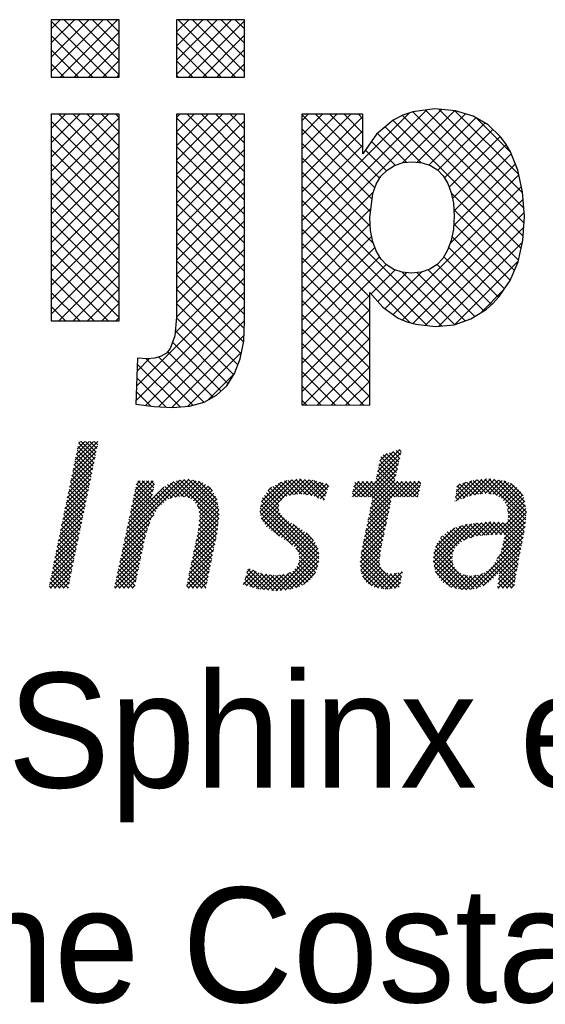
# Model space of a CAD drawing. Extents: x -33748 to 12452, y -14932 to 2888.
# Tile 76 of 194: x -32771 to -32473, y -4158 to -3600. Entities that reach past the tile are written whole.
import ezdxf

# ---------------------------------------------------------------- set-up
doc = ezdxf.new("R2010")
doc.units = 0
doc.header["$LTSCALE"] = 20
doc.layers.get('0').update_dxf_attribs({"color": 15, "linetype": 'CONTINUOUS'})
doc.layers.add('7', color=7, linetype='CONTINUOUS')
doc.layers.add('SANITAIR', color=7, linetype='CONTINUOUS')

# ---------------------------------------------------------------- blocks, each defined once
blk = doc.blocks.new('*X3')
at = {"color": 0}
for p, q in [((-16.45, -46.53), (-13.95, -44.03)), ((-16.33, -45.96), (-14.4, -44.03)), ((-16.21, -45.4), (-14.85, -44.03)), ((-16.1, -44.83), (-15.3, -44.03)), ((-15.98, -44.27), (-15.75, -44.03)), ((-14.2, -45.51), (-15.68, -44.03)), ((-14.13, -45.14), (-15.23, -44.03)), ((-14.05, -44.77), (-14.79, -44.03)), ((-13.97, -44.4), (-14.34, -44.03)), ((-16.68, -47.66), (-14.12, -45.1)), ((-16.56, -47.09), (-14, -44.53)), ((-14.43, -46.63), (-16.12, -44.95)), ((-14.36, -46.26), (-16.04, -44.57)), ((-14.28, -45.89), (-15.97, -44.2)), ((15.23, -47.18), (17.55, -44.87)), ((15.35, -46.62), (16.88, -45.08)), ((17.53, -45.82), (16.82, -45.1)), ((17.61, -45.45), (17.16, -44.99)), ((17.7, -45.09), (17.49, -44.88)), ((-16.8, -48.23), (-14.23, -45.67)), ((-14.66, -47.75), (-16.35, -46.06)), ((-14.59, -47.38), (-16.27, -45.69)), ((-14.51, -47), (-16.2, -45.32)), ((13.51, -49.8), (17.54, -45.77)), ((15.11, -47.75), (17.67, -45.19)), ((15.46, -46.05), (16.21, -45.3)), ((17.12, -47.65), (15.47, -46.01)), ((17.2, -47.29), (15.55, -45.63)), ((17.29, -46.92), (15.8, -45.44)), ((17.37, -46.55), (16.14, -45.33)), ((17.45, -46.19), (16.48, -45.22)), ((-17.03, -49.36), (-14.47, -46.8)), ((-16.91, -48.79), (-14.35, -46.23)), ((-14.89, -48.87), (-16.58, -47.18)), ((-14.82, -48.49), (-16.5, -46.81)), ((-14.74, -48.12), (-16.43, -46.44)), ((13.96, -49.8), (17.41, -46.35)), ((14.41, -49.8), (17.29, -46.92)), ((17.92, -49.8), (15.24, -47.12)), ((18.37, -49.8), (15.32, -46.75)), ((17.04, -48.02), (15.4, -46.38)), ((-17.26, -50.49), (-14.7, -47.93)), ((-17.14, -49.92), (-14.58, -47.36)), ((-15.05, -49.61), (-16.73, -47.92)), ((-14.97, -49.24), (-16.66, -47.55)), ((-11.17, -54.27), (-4.9, -48.01)), ((-11.04, -53.7), (-5.41, -48.07)), ((-10.31, -50.27), (-8.19, -48.15)), ((-10.19, -49.7), (-8.64, -48.15)), ((-10.07, -49.13), (-9.09, -48.15)), ((-9.95, -48.56), (-9.54, -48.15)), ((-8.28, -49.64), (-9.77, -48.15)), ((-8.21, -49.27), (-9.32, -48.15)), ((-8.13, -48.89), (-8.87, -48.15)), ((-8.05, -48.52), (-8.42, -48.15)), ((-6.43, -49.98), (-4.45, -48)), ((-5.86, -49.86), (-4.07, -48.07)), ((-1.4, -52.49), (-5.75, -48.13)), ((-1.35, -52.08), (-5.37, -48.06)), ((-5.3, -49.75), (-3.69, -48.14)), ((-1.31, -51.68), (-4.97, -48.02)), ((-4.91, -49.81), (-3.31, -48.21)), ((-1.35, -51.18), (-4.55, -47.99)), ((-1.43, -50.65), (-4, -48.09)), ((-1.51, -50.13), (-3.45, -48.18)), ((2.95, -51.38), (6.28, -48.05)), ((3, -50.89), (5.76, -48.12)), ((3.02, -51.75), (6.8, -47.98)), ((3.1, -52.13), (7.26, -47.97)), ((6.87, -49.53), (5.5, -48.16)), ((7.31, -49.52), (5.89, -48.1)), ((6.02, -49.66), (7.67, -48.01)), ((7.83, -49.59), (6.29, -48.05)), ((6.57, -49.56), (8.08, -48.05)), ((8.36, -49.67), (6.69, -48)), ((7.06, -49.51), (8.48, -48.09)), ((9.11, -49.97), (7.09, -47.95)), ((7.48, -49.54), (8.85, -48.17)), ((9.67, -50.08), (7.59, -48)), ((9.78, -49.74), (8.09, -48.05)), ((9.89, -49.41), (8.59, -48.1)), ((12.61, -49.8), (14.21, -48.2)), ((12.62, -49.34), (13.76, -48.2)), ((12.74, -48.78), (13.31, -48.2)), ((12.86, -48.21), (12.86, -48.2)), ((13.06, -49.8), (14.66, -48.2)), ((16.38, -51.41), (13.18, -48.2)), ((16.46, -51.03), (13.63, -48.2)), ((16.54, -50.66), (14.08, -48.2)), ((14.21, -52.25), (18.25, -48.2)), ((14.33, -51.68), (17.8, -48.2)), ((14.44, -51.11), (17.35, -48.2)), ((16.62, -50.29), (14.53, -48.2)), ((14.56, -50.55), (17.03, -48.08)), ((14.67, -49.98), (17.16, -47.5)), ((16.69, -49.92), (14.98, -48.2)), ((17.03, -49.8), (15.09, -47.86)), ((17.47, -49.8), (15.16, -47.49)), ((17.1, -49.8), (18.7, -48.2)), ((18.82, -49.8), (17.22, -48.2)), ((17.55, -49.8), (19.15, -48.2)), ((19.27, -49.8), (17.67, -48.2)), ((18, -49.8), (19.6, -48.2)), ((19.49, -49.57), (18.12, -48.2)), ((19.56, -49.2), (18.57, -48.2)), ((19.64, -48.83), (19.02, -48.2)), ((19.72, -48.45), (19.47, -48.2)), ((23.36, -49.83), (25.05, -48.14)), ((23.42, -50.22), (25.59, -48.05)), ((24.11, -49.98), (26.09, -48)), ((24.8, -49.74), (26.58, -47.95)), ((26.15, -49.5), (24.85, -48.19)), ((26.56, -49.45), (25.2, -48.1)), ((25.38, -49.61), (27.04, -47.95)), ((27.08, -49.53), (25.6, -48.05)), ((25.9, -49.53), (27.43, -48.01)), ((27.68, -49.68), (26.01, -48.01)), ((30.67, -52.22), (26.42, -47.97)), ((26.43, -49.46), (27.82, -48.06)), ((30.7, -51.81), (26.82, -47.93)), ((26.84, -49.5), (28.21, -48.12)), ((27.23, -49.55), (28.59, -48.19)), ((30.74, -51.4), (27.34, -47.99)), ((30.66, -50.87), (27.87, -48.07)), ((30.57, -50.33), (28.4, -48.15)), ((-17.49, -51.62), (-14.93, -49.06)), ((-17.38, -51.05), (-14.82, -48.49)), ((-15.28, -50.73), (-16.96, -49.04)), ((-15.2, -50.36), (-16.89, -48.67)), ((-15.12, -49.98), (-16.81, -48.3)), ((-10.92, -53.13), (-6.05, -48.26)), ((-10.8, -52.56), (-7.06, -48.82)), ((-10.56, -51.42), (-8.16, -49.02)), ((-10.43, -50.85), (-8.04, -48.45)), ((-7.92, -51.35), (-10.08, -49.19)), ((-7.75, -51.07), (-10, -48.82)), ((-8.36, -50.01), (-9.92, -48.45)), ((-6.56, -50.01), (-7.45, -49.12)), ((-6.19, -49.93), (-7.2, -48.93)), ((-5.82, -49.86), (-6.95, -48.73)), ((-5.45, -49.78), (-6.69, -48.54)), ((-4.98, -49.8), (-6.38, -48.4)), ((-4.41, -49.92), (-6.07, -48.26)), ((-4.52, -49.87), (-3.01, -48.36)), ((-4.24, -50.04), (-2.74, -48.53)), ((-3.97, -50.22), (-2.46, -48.71)), ((-3.76, -50.46), (-2.19, -48.89)), ((-3.59, -50.73), (-2.02, -49.16)), ((-2.01, -49.18), (-2.49, -48.69)), ((3.12, -50.31), (5.16, -48.27)), ((3.81, -49.17), (4.16, -48.82)), ((5, -50.35), (3.82, -49.17)), ((5.22, -50.12), (4.02, -48.92)), ((5.44, -49.9), (4.3, -48.75)), ((5.76, -49.76), (4.59, -48.59)), ((6.08, -49.64), (4.88, -48.43)), ((6.47, -49.57), (5.17, -48.27)), ((7.88, -49.6), (9.21, -48.27)), ((8.27, -49.66), (9.56, -48.36)), ((8.61, -49.76), (9.91, -48.46)), ((8.93, -49.89), (10.14, -48.68)), ((10.01, -49.07), (9.2, -48.27)), ((10.12, -48.74), (9.82, -48.43)), ((13.43, -49.8), (12.68, -49.05)), ((13.88, -49.8), (12.76, -48.68)), ((14.33, -49.8), (12.84, -48.31)), ((18.45, -49.8), (19.7, -48.55)), ((18.9, -49.8), (19.58, -49.12)), ((23.43, -49.31), (24.44, -48.3)), ((24.31, -49.91), (23.46, -49.05)), ((23.49, -48.8), (23.84, -48.45)), ((24.65, -49.79), (23.51, -48.66)), ((24.98, -49.68), (23.77, -48.47)), ((25.36, -49.61), (24.13, -48.38)), ((25.75, -49.55), (24.49, -48.29)), ((27.6, -49.63), (28.91, -48.32)), ((27.88, -49.8), (29.22, -48.46)), ((28.16, -49.97), (29.48, -48.64)), ((28.37, -50.21), (29.75, -48.83)), ((28.54, -50.48), (29.96, -49.07)), ((30.4, -49.7), (29.1, -48.4)), ((-17.73, -52.75), (-15.17, -50.19)), ((-17.61, -52.18), (-15.05, -49.62)), ((-15.51, -51.84), (-17.19, -50.16)), ((-15.43, -51.47), (-17.12, -49.79)), ((-15.35, -51.1), (-17.04, -49.41)), ((-10.68, -51.99), (-8.27, -49.58)), ((-8.42, -52.2), (-10.32, -50.3)), ((-8.27, -51.9), (-10.24, -49.93)), ((-8.09, -51.63), (-10.16, -49.56)), ((-7.57, -50.8), (-8.32, -50.06)), ((-7.32, -50.6), (-8.1, -49.82)), ((-7.07, -50.4), (-7.89, -49.58)), ((-6.82, -50.21), (-7.68, -49.34)), ((-3.44, -51.04), (-1.85, -49.45)), ((-3.39, -51.43), (-1.69, -49.74)), ((-3.34, -51.83), (-1.53, -50.02)), ((9.1, -56.25), (3.13, -50.27)), ((9.09, -55.79), (3.22, -49.91)), ((4.93, -51.18), (3.42, -49.66)), ((4.91, -50.71), (3.62, -49.41)), ((9.25, -50.02), (9.91, -49.36)), ((9.56, -50.16), (9.68, -50.04)), ((12.53, -49.8), (12.53, -49.8)), ((12.98, -49.8), (12.61, -49.42)), ((14.09, -52.81), (16.62, -50.29)), ((16.3, -51.78), (14.65, -50.12)), ((19.34, -49.8), (19.46, -49.69)), ((23.31, -50.26), (23.3, -50.24)), ((23.65, -50.14), (23.35, -49.85)), ((23.98, -50.02), (23.41, -49.45)), ((28.72, -50.76), (30.17, -49.3)), ((28.77, -51.15), (30.33, -49.59)), ((28.83, -51.54), (30.49, -49.88)), ((28.84, -51.98), (30.56, -50.26)), ((-17.96, -53.88), (-15.4, -51.32)), ((-17.84, -53.31), (-15.28, -50.76)), ((-15.74, -52.96), (-17.42, -51.28)), ((-15.66, -52.59), (-17.35, -50.9)), ((-15.58, -52.22), (-17.27, -50.53)), ((-8.65, -52.87), (-10.48, -51.04)), ((-8.53, -52.53), (-10.4, -50.67)), ((-1.44, -52.89), (-3.57, -50.76)), ((-3.49, -53.33), (-1.35, -51.19)), ((-3.43, -52.82), (-1.41, -50.8)), ((-3.38, -52.32), (-1.47, -50.41)), ((8.99, -57.03), (2.97, -51.01)), ((9.06, -56.66), (3.05, -50.64)), ((3.27, -52.4), (4.9, -50.78)), ((3.45, -52.68), (4.94, -51.19)), ((13.98, -53.38), (16.5, -50.85)), ((16.07, -52.89), (14.42, -51.24)), ((16.15, -52.52), (14.49, -50.86)), ((16.23, -52.15), (14.57, -50.49)), ((27.97, -53.75), (30.69, -51.03)), ((30.63, -52.63), (28.66, -50.66)), ((28.79, -52.48), (30.62, -50.65)), ((30.59, -53.04), (28.79, -51.24)), ((-18.08, -54.45), (-15.52, -51.89)), ((-15.89, -53.71), (-17.58, -52.02)), ((-15.81, -53.33), (-17.5, -51.65)), ((-11.29, -54.84), (-8.13, -51.69)), ((-8.99, -53.87), (-10.71, -52.15)), ((-8.87, -53.54), (-10.63, -51.78)), ((-8.76, -53.2), (-10.55, -51.41)), ((-3.73, -54.47), (-1.35, -52.09)), ((-3.61, -53.9), (-1.3, -51.58)), ((-1.49, -53.29), (-3.4, -51.38)), ((-1.61, -54.07), (-3.37, -52.3)), ((-1.54, -53.69), (-3.33, -51.9)), ((6.35, -54.85), (2.97, -51.46)), ((4.98, -53.92), (3.08, -52.02)), ((3.65, -52.93), (5.06, -51.52)), ((3.9, -53.12), (5.25, -51.77)), ((4.15, -53.32), (5.47, -52.01)), ((4.41, -53.51), (5.71, -52.22)), ((13.74, -54.51), (16.26, -51.99)), ((13.86, -53.94), (16.38, -51.42)), ((15.84, -54), (14.19, -52.35)), ((15.91, -53.63), (14.26, -51.98)), ((15.99, -53.26), (14.34, -51.61)), ((28.41, -53.76), (30.74, -51.43)), ((28.43, -54.19), (30.69, -51.92)), ((30.44, -53.79), (28.82, -52.17)), ((30.52, -53.42), (28.86, -51.76)), ((-18.31, -55.58), (-15.75, -53.02)), ((-18.19, -55.01), (-15.63, -52.45)), ((-16.12, -54.82), (-17.81, -53.14)), ((-16.04, -54.45), (-17.73, -52.77)), ((-15.97, -54.08), (-17.65, -52.39)), ((-11.53, -55.98), (-8.77, -53.22)), ((-11.41, -55.41), (-8.54, -52.54)), ((-9.22, -54.98), (-10.95, -53.26)), ((-9.15, -54.61), (-10.87, -52.89)), ((-9.07, -54.24), (-10.79, -52.52)), ((-3.97, -55.6), (-1.46, -53.1)), ((-3.85, -55.04), (-1.41, -52.6)), ((-1.76, -54.81), (-3.46, -53.11)), ((-1.69, -54.44), (-3.42, -52.71)), ((4.67, -53.7), (5.98, -52.39)), ((4.93, -53.89), (6.26, -52.56)), ((5.2, -54.07), (6.53, -52.74)), ((5.47, -54.25), (6.81, -52.91)), ((5.75, -54.42), (7.08, -53.09)), ((6.03, -54.58), (7.36, -53.26)), ((9.02, -55.27), (6.42, -52.66)), ((13.51, -55.63), (16.02, -53.13)), ((13.63, -55.07), (16.14, -52.56)), ((15.68, -54.74), (14.03, -53.1)), ((15.76, -54.37), (14.11, -52.72)), ((21.04, -56.19), (24.55, -52.68)), ((21.05, -56.63), (25.06, -52.62)), ((21.09, -55.69), (23.96, -52.83)), ((21.12, -57.01), (25.56, -52.57)), ((21.27, -55.06), (23.28, -53.06)), ((23.97, -54.51), (22.78, -53.31)), ((24.25, -54.33), (23.08, -53.16)), ((24.58, -54.21), (23.38, -53.01)), ((24.91, -54.1), (23.72, -52.9)), ((25.24, -53.98), (24.06, -52.79)), ((24.25, -54.33), (26.06, -52.51)), ((25.6, -53.89), (24.41, -52.69)), ((26.01, -53.85), (24.81, -52.65)), ((24.94, -54.09), (26.57, -52.46)), ((26.43, -53.82), (25.22, -52.61)), ((25.59, -53.89), (27.05, -52.43)), ((26.85, -53.79), (25.62, -52.56)), ((27.26, -53.75), (26.03, -52.52)), ((26.08, -53.85), (27.47, -52.45)), ((27.71, -53.75), (26.43, -52.47)), ((26.56, -53.81), (27.9, -52.47)), ((28.16, -53.76), (26.84, -52.43)), ((27.05, -53.77), (28.33, -52.5)), ((30.15, -55.29), (27.3, -52.44)), ((27.53, -53.74), (28.75, -52.52)), ((30.22, -54.92), (27.77, -52.47)), ((28.14, -55.38), (30.6, -52.91)), ((30.3, -54.54), (28.25, -52.49)), ((28.28, -54.78), (30.65, -52.42)), ((30.37, -54.17), (28.72, -52.52)), ((-18.54, -56.71), (-15.98, -54.15)), ((-18.43, -56.14), (-15.87, -53.58)), ((-16.35, -55.94), (-18.04, -54.25)), ((-16.27, -55.57), (-17.96, -53.88)), ((-16.2, -55.2), (-17.88, -53.51)), ((-11.65, -56.56), (-9, -53.9)), ((-9.46, -56.1), (-11.19, -54.37)), ((-9.38, -55.73), (-11.11, -54)), ((-9.3, -55.36), (-11.03, -53.63)), ((-4.21, -56.74), (-1.63, -54.17)), ((-4.09, -56.17), (-1.52, -53.61)), ((-1.99, -55.93), (-3.68, -54.24)), ((-1.92, -55.56), (-3.6, -53.87)), ((-1.84, -55.18), (-3.53, -53.5)), ((6.28, -54.78), (7.61, -53.45)), ((6.52, -54.99), (7.87, -53.65)), ((6.73, -55.24), (8.12, -53.84)), ((6.91, -55.5), (8.33, -54.08)), ((7.02, -55.84), (8.53, -54.33)), ((8.52, -54.32), (7.78, -53.58)), ((13.41, -56.63), (15.78, -54.26)), ((13.46, -56.13), (15.9, -53.7)), ((15.48, -55.89), (13.8, -54.21)), ((15.53, -55.5), (13.88, -53.84)), ((15.6, -55.12), (13.96, -53.47)), ((23.05, -55.83), (21.61, -54.39)), ((23.15, -55.48), (21.79, -54.12)), ((21.83, -54.05), (21.94, -53.95)), ((23.28, -55.16), (22.01, -53.89)), ((23.51, -54.94), (22.24, -53.68)), ((23.74, -54.73), (22.48, -53.47)), ((24.95, -59.46), (30.4, -54.01)), ((27.7, -56.26), (30.51, -53.46)), ((30, -56.05), (28.37, -54.42)), ((30.08, -55.67), (28.46, -54.06)), ((-18.77, -57.84), (-16.22, -55.28)), ((-18.66, -57.27), (-16.1, -54.71)), ((-16.58, -57.06), (-18.27, -55.37)), ((-16.5, -56.68), (-18.19, -55)), ((-16.43, -56.31), (-18.11, -54.63)), ((-11.9, -57.7), (-9.23, -55.03)), ((-11.78, -57.13), (-9.12, -54.47)), ((-9.61, -56.84), (-11.35, -55.11)), ((-9.54, -56.47), (-11.27, -54.74)), ((-4.45, -57.88), (-1.86, -55.3)), ((-4.33, -57.31), (-1.75, -54.73)), ((-2.22, -57.05), (-3.92, -55.35)), ((-2.15, -56.67), (-3.84, -54.98)), ((-2.07, -56.3), (-3.76, -54.61)), ((4.6, -59.61), (9, -55.21)), ((8.89, -57.38), (6.69, -55.18)), ((6.94, -56.82), (8.86, -54.9)), ((7.07, -56.24), (8.72, -54.59)), ((13.43, -57.07), (15.66, -54.83)), ((13.49, -57.46), (15.55, -55.4)), ((17.49, -59.25), (13.57, -55.33)), ((15.44, -56.75), (13.65, -54.96)), ((15.43, -56.29), (13.73, -54.59)), ((25.29, -59.42), (21.18, -55.31)), ((21.19, -57.39), (23.18, -55.39)), ((23.08, -56.76), (21.3, -54.98)), ((23, -56.23), (21.43, -54.66)), ((25.5, -59.36), (30.29, -54.57)), ((26.22, -59.09), (30.18, -55.13)), ((29.86, -56.8), (28.2, -55.14)), ((29.93, -56.42), (28.29, -54.78)), ((-19.01, -58.97), (-16.45, -56.41)), ((-18.89, -58.4), (-16.33, -55.84)), ((-16.73, -57.8), (-18.42, -56.12)), ((-16.66, -57.43), (-18.34, -55.74)), ((-12.14, -58.84), (-9.47, -56.17)), ((-12.02, -58.27), (-9.35, -55.6)), ((-9.85, -57.95), (-11.58, -56.22)), ((-9.77, -57.58), (-11.5, -55.85)), ((-9.69, -57.21), (-11.42, -55.48)), ((-4.68, -59.01), (-2.1, -56.43)), ((-4.57, -58.45), (-1.98, -55.86)), ((-2.45, -58.16), (-4.15, -56.47)), ((-2.38, -57.79), (-4.07, -56.1)), ((-2.3, -57.42), (-3.99, -55.73)), ((5.08, -59.57), (9.06, -55.59)), ((5.57, -59.54), (9.11, -55.99)), ((8.59, -57.98), (7.03, -56.42)), ((8.76, -57.7), (7.05, -56)), ((16.73, -59.38), (13.46, -56.12)), ((17.12, -59.33), (13.51, -55.71)), ((13.55, -57.85), (15.48, -55.92)), ((13.68, -58.16), (15.41, -56.43)), ((24.5, -59.52), (21.05, -56.08)), ((24.9, -59.47), (21.1, -55.67)), ((21.29, -57.73), (23.03, -55.99)), ((21.48, -58), (23.03, -56.45)), ((29.6, -58.33), (27.64, -56.37)), ((29.66, -57.95), (27.8, -56.09)), ((27.85, -58.36), (29.96, -56.25)), ((27.92, -57.84), (30.07, -55.69)), ((29.73, -57.57), (27.97, -55.81)), ((29.8, -57.19), (28.11, -55.5)), ((-18.92, -59.33), (-16.56, -56.98)), ((-16.96, -58.92), (-18.65, -57.23)), ((-16.89, -58.55), (-18.57, -56.86)), ((-16.81, -58.17), (-18.5, -56.49)), ((-12.19, -59.33), (-9.59, -56.74)), ((-10.08, -59.07), (-11.82, -57.33)), ((-10, -58.69), (-11.74, -56.96)), ((-11.74, -59.33), (-9.71, -57.31)), ((-9.93, -58.32), (-11.66, -56.59)), ((-4.55, -59.33), (-2.21, -56.99)), ((-2.61, -58.91), (-4.31, -57.21)), ((-2.53, -58.54), (-4.23, -56.84)), ((1.4, -58.32), (2.25, -57.47)), ((1.6, -57.67), (1.93, -57.34)), ((3.86, -59.54), (1.69, -57.37)), ((4.36, -59.59), (2.23, -57.46)), ((6.11, -59.44), (9.08, -56.48)), ((7.95, -58.69), (6.59, -57.33)), ((6.71, -59.3), (9, -57.01)), ((8.18, -58.47), (6.79, -57.08)), ((8.4, -58.24), (6.95, -56.79)), ((15.86, -59.41), (13.41, -56.96)), ((16.33, -59.44), (13.42, -56.53)), ((15.33, -59.34), (13.49, -57.5)), ((13.86, -58.43), (15.46, -56.83)), ((14.04, -58.7), (15.57, -57.17)), ((14.29, -58.9), (15.74, -57.45)), ((24, -59.47), (21.03, -56.5)), ((23.46, -59.38), (21.13, -57.05)), ((21.66, -58.26), (23.09, -56.83)), ((21.85, -58.53), (23.23, -57.14)), ((22.08, -58.74), (23.42, -57.4)), ((27.53, -58.06), (26.85, -57.38)), ((27.75, -57.83), (27.08, -57.17)), ((29.46, -59.1), (27.31, -56.94)), ((29.53, -58.72), (27.47, -56.66)), ((27.78, -58.88), (29.87, -56.79)), ((27.78, -59.33), (29.77, -57.34)), ((-17.9, -59.33), (-18.88, -58.35)), ((-17.45, -59.33), (-18.8, -57.98)), ((-17.04, -59.29), (-18.73, -57.61)), ((-18.47, -59.33), (-16.68, -57.54)), ((-18.02, -59.33), (-16.8, -58.11)), ((-11.16, -59.33), (-12.06, -58.44)), ((-10.71, -59.33), (-11.98, -58.07)), ((-10.26, -59.33), (-11.9, -57.7)), ((-11.29, -59.33), (-9.83, -57.88)), ((-10.84, -59.33), (-9.95, -58.44)), ((-3.53, -59.33), (-4.54, -58.32)), ((-3.08, -59.33), (-4.46, -57.95)), ((-2.68, -59.28), (-4.38, -57.58)), ((-4.1, -59.33), (-2.33, -57.56)), ((-3.65, -59.33), (-2.44, -58.12)), ((1.2, -58.97), (2.57, -57.6)), ((2.25, -59.27), (1.37, -58.4)), ((2.86, -59.44), (1.48, -58.05)), ((1.54, -59.07), (2.88, -57.74)), ((3.36, -59.49), (1.58, -57.71)), ((1.89, -59.17), (3.23, -57.83)), ((2.24, -59.27), (3.63, -57.89)), ((2.59, -59.37), (4.02, -57.94)), ((2.97, -59.45), (4.42, -58)), ((4.81, -59.59), (3.01, -57.79)), ((3.37, -59.49), (4.89, -57.97)), ((5.23, -59.56), (3.55, -57.88)), ((3.78, -59.53), (5.4, -57.91)), ((5.65, -59.53), (4.07, -57.95)), ((4.19, -59.57), (6.07, -57.69)), ((6.03, -59.46), (4.57, -58.01)), ((6.4, -59.39), (4.98, -57.96)), ((6.75, -59.28), (5.38, -57.91)), ((7.07, -59.16), (5.75, -57.83)), ((7.39, -59.02), (6.06, -57.69)), ((7.67, -58.86), (6.37, -57.56)), ((7.49, -58.96), (8.76, -57.69)), ((14.65, -59.11), (13.64, -58.09)), ((14.58, -59.06), (15.99, -57.64)), ((14.86, -59.22), (16.3, -57.78)), ((15.22, -59.32), (16.68, -57.86)), ((15.61, -59.38), (17.21, -57.77)), ((16, -59.44), (17.8, -57.64)), ((16.47, -59.42), (17.72, -58.16)), ((17.57, -58.88), (16.52, -57.83)), ((17.65, -58.51), (16.95, -57.82)), ((17.73, -58.14), (17.33, -57.75)), ((17.81, -57.77), (17.7, -57.66)), ((22.84, -59.21), (21.23, -57.6)), ((22.36, -58.91), (23.65, -57.63)), ((22.64, -59.08), (23.92, -57.8)), ((22.91, -59.26), (24.22, -57.95)), ((23.27, -59.35), (24.61, -58.01)), ((23.65, -59.42), (25.02, -58.05)), ((24.04, -59.48), (25.52, -57.99)), ((25.64, -59.31), (24.28, -57.96)), ((24.44, -59.53), (26.15, -57.81)), ((25.96, -59.19), (24.82, -58.05)), ((26.29, -59.07), (25.25, -58.02)), ((26.56, -58.89), (25.65, -57.97)), ((26.82, -58.7), (25.99, -57.87)), ((27.08, -58.52), (26.31, -57.74)), ((27.32, -58.3), (26.59, -57.57)), ((28.8, -59.33), (27.85, -58.38)), ((29.25, -59.33), (27.9, -57.98)), ((28.23, -59.33), (29.68, -57.88)), ((28.67, -59.33), (29.58, -58.42)), ((-18.8, -59.33), (-19.03, -59.1)), ((-18.35, -59.33), (-18.96, -58.72)), ((-17.57, -59.33), (-16.91, -58.67)), ((-17.12, -59.33), (-17.03, -59.24)), ((-12.06, -59.33), (-12.21, -59.18)), ((-11.61, -59.33), (-12.14, -58.81)), ((-10.39, -59.33), (-10.07, -59.01)), ((-4.43, -59.33), (-4.69, -59.06)), ((-3.98, -59.33), (-4.62, -58.69)), ((-3.21, -59.33), (-2.56, -58.69)), ((-2.76, -59.33), (-2.68, -59.25)), ((1.62, -59.1), (1.27, -58.74)), ((16.98, -59.35), (17.6, -58.73)), ((27.9, -59.33), (27.74, -59.17)), ((28.35, -59.33), (27.8, -58.78)), ((29.12, -59.33), (29.49, -58.97))]:
    blk.add_line(p, q, dxfattribs=at)
blk = doc.blocks.new('A$C32F70CB8')
at = {"color": 170}
for p, q in [((603.45, 318.37), (608.55, 323.46)), ((603.45, 310.28), (616.63, 323.46)), ((603.45, 302.2), (624.71, 323.46)), ((603.45, 294.12), (632.8, 323.46)), ((608.41, 290.99), (640.88, 323.46)), ((641.96, 292.21), (610.7, 323.46)), ((641.96, 300.29), (618.79, 323.46)), ((641.96, 308.37), (626.87, 323.46)), ((641.96, 316.45), (634.95, 323.46)), ((674.44, 316.61), (681.29, 323.46)), ((674.44, 308.53), (689.37, 323.46)), ((674.44, 300.45), (697.45, 323.46)), ((674.44, 292.36), (705.54, 323.46)), ((707.83, 290.99), (675.36, 323.46)), ((712.95, 293.96), (683.44, 323.46)), ((712.95, 302.04), (691.53, 323.46)), ((712.95, 310.12), (699.61, 323.46)), ((712.95, 318.2), (707.69, 323.46)), ((635.09, 290.99), (603.45, 322.63)), ((681.15, 290.99), (712.95, 322.79)), ((627.01, 290.99), (603.45, 314.54)), ((616.49, 290.99), (641.96, 316.46)), ((699.75, 290.99), (674.44, 316.3)), ((689.23, 290.99), (712.95, 314.71)), ((624.57, 290.99), (641.96, 308.37)), ((691.67, 290.99), (674.44, 308.22)), ((618.93, 290.99), (603.45, 306.46)), ((697.31, 290.99), (712.95, 306.63)), ((610.85, 290.99), (603.45, 298.38)), ((632.65, 290.99), (641.96, 300.29)), ((683.59, 290.99), (674.44, 300.13)), ((705.39, 290.99), (712.95, 298.54)), ((640.73, 290.99), (641.96, 292.21)), ((675.5, 290.99), (674.44, 292.05)), ((603.45, 269.87), (603.48, 269.9)), ((603.45, 261.79), (611.56, 269.9)), ((603.45, 253.71), (619.64, 269.9)), ((603.45, 245.63), (627.72, 269.9)), ((603.45, 237.54), (635.81, 269.9)), ((603.45, 229.46), (641.96, 267.96)), ((641.96, 235.63), (607.69, 269.9)), ((641.96, 243.71), (615.77, 269.9)), ((641.96, 251.79), (623.86, 269.9)), ((641.96, 259.88), (631.94, 269.9)), ((641.96, 267.96), (640.02, 269.9)), ((674.44, 268.12), (676.22, 269.9)), ((674.44, 260.04), (684.3, 269.9)), ((674.44, 251.95), (692.38, 269.9)), ((674.44, 243.87), (700.46, 269.9)), ((674.44, 235.79), (708.55, 269.9)), ((712.95, 229.3), (674.44, 267.81)), ((712.95, 237.38), (680.43, 269.9)), ((712.95, 245.46), (688.51, 269.9)), ((712.95, 253.54), (696.6, 269.9)), ((712.95, 261.63), (704.68, 269.9)), ((712.95, 269.71), (712.76, 269.9)), ((745.29, 193.49), (824.47, 272.66)), ((745.29, 201.57), (816.14, 272.42)), ((745.29, 209.65), (806.35, 270.71)), ((745.29, 266.23), (748.96, 269.9)), ((745.29, 258.15), (757.04, 269.9)), ((745.29, 250.06), (765.12, 269.9)), ((745.29, 241.98), (773.2, 269.9)), ((786.71, 228.28), (745.29, 269.69)), ((745.29, 233.9), (780, 268.61)), ((789.41, 233.66), (753.17, 269.9)), ((780, 251.15), (761.25, 269.9)), ((780, 259.23), (769.34, 269.9)), ((780, 267.31), (777.42, 269.9)), ((802.29, 242.41), (831.81, 271.92)), ((870.67, 200.89), (802.3, 269.26)), ((871.18, 208.46), (808.29, 271.36)), ((810.7, 242.74), (838.1, 270.13)), ((871.07, 216.66), (815.41, 272.32)), ((817.21, 241.16), (843.97, 267.92)), ((870.42, 225.39), (823, 272.81)), ((868.18, 235.71), (831.98, 271.91)), ((863.72, 248.25), (844.15, 267.82)), ((641.96, 227.55), (603.45, 266.05)), ((674.44, 227.71), (712.95, 266.21)), ((812.93, 242.47), (792.65, 262.74)), ((869.53, 193.94), (797.06, 266.42)), ((822.38, 238.25), (849.12, 264.99)), ((603.45, 221.38), (641.96, 259.88)), ((641.96, 219.47), (603.45, 257.97)), ((712.95, 221.22), (674.44, 259.72)), ((674.44, 219.62), (712.95, 258.13)), ((785.11, 221.8), (745.29, 261.61)), ((745.29, 225.82), (780, 260.53)), ((804.6, 242.71), (788.25, 259.07)), ((826.13, 233.92), (853.59, 261.37)), ((828.83, 228.54), (857.71, 257.41)), ((603.45, 213.3), (641.96, 251.8)), ((712.95, 213.13), (674.44, 251.64)), ((784.22, 214.6), (745.29, 253.53)), ((745.29, 217.73), (780, 252.44)), ((798.16, 241.07), (784.81, 254.43)), ((830.61, 222.23), (861.15, 252.77)), ((641.96, 211.38), (603.45, 249.89)), ((674.44, 211.54), (712.95, 250.05)), ((784.13, 206.61), (745.29, 245.45)), ((793.22, 237.93), (781.49, 249.65)), ((831.46, 215), (864, 247.54)), ((603.45, 205.21), (641.96, 243.72)), ((641.96, 203.3), (603.45, 241.8)), ((712.95, 205.05), (674.44, 243.56)), ((674.44, 203.46), (712.95, 241.97)), ((831.3, 206.76), (866.26, 241.71)), ((603.45, 197.13), (641.96, 235.63)), ((712.95, 196.97), (674.44, 235.48)), ((786.01, 196.65), (745.29, 237.37)), ((829.28, 196.65), (868.21, 235.58)), ((641.96, 195.22), (603.45, 233.72)), ((674.44, 195.38), (712.95, 233.89)), ((824.56, 150.02), (745.29, 229.28)), ((797.17, 156.46), (869.7, 228.99)), ((603.45, 189.05), (641.96, 227.55)), ((641.96, 187.14), (603.45, 225.64)), ((712.95, 188.89), (674.44, 227.39)), ((674.44, 187.29), (712.95, 225.8)), ((745.29, 185.41), (785.87, 225.98)), ((868.09, 187.31), (829.9, 225.5)), ((603.45, 180.97), (641.96, 219.47)), ((641.96, 179.05), (603.45, 217.56)), ((712.95, 180.8), (674.44, 219.31)), ((674.44, 179.21), (712.95, 217.72)), ((816.27, 150.22), (745.29, 221.2)), ((802.28, 153.49), (870.68, 221.89)), ((745.29, 177.32), (784.45, 216.48)), ((806.48, 151.93), (745.29, 213.12)), ((808.29, 151.42), (871.24, 214.37)), ((865.8, 181.52), (831.41, 215.91)), ((603.45, 172.89), (641.96, 211.39)), ((641.96, 170.97), (603.45, 209.47)), ((712.95, 172.72), (674.44, 211.23)), ((674.44, 171.13), (712.95, 209.64)), ((745.29, 169.24), (784.03, 207.98)), ((863.36, 175.88), (831.36, 207.87)), ((603.45, 164.8), (641.96, 203.31)), ((641.96, 162.89), (603.45, 201.39)), ((712.95, 164.64), (674.44, 203.15)), ((674.44, 163.05), (712.95, 201.56)), ((783.92, 166.4), (745.29, 205.04)), ((745.29, 161.16), (784.98, 200.85)), ((815.29, 150.34), (871.02, 206.06)), ((860.1, 171.05), (830.38, 200.77)), ((603.45, 156.72), (641.96, 195.22)), ((783.91, 158.34), (745.29, 196.95)), ((822.89, 149.85), (870.24, 197.21)), ((641.96, 154.81), (603.45, 193.31)), ((674.43, 154.96), (712.95, 193.47)), ((712.95, 156.56), (674.44, 195.07)), ((745.29, 153.08), (786.75, 194.54)), ((856.78, 166.29), (828.53, 194.54)), ((635.74, 152.94), (603.45, 185.23)), ((607.76, 152.94), (641.96, 187.14)), ((673.67, 146.11), (712.95, 185.39)), ((712.76, 148.67), (674.44, 186.98)), ((745.29, 144.99), (789.44, 189.14)), ((783.89, 150.27), (745.29, 188.87)), ((745.29, 136.91), (793.19, 184.81)), ((848.37, 158.53), (822.08, 184.82)), ((852.86, 162.12), (825.81, 189.17)), ((831.95, 150.83), (868, 186.88)), ((615.84, 152.94), (641.96, 179.06)), ((712.34, 141), (674.44, 178.9)), ((783.87, 142.21), (745.29, 180.79)), ((784.67, 168.21), (798.23, 181.77)), ((788.44, 163.9), (804.79, 180.25)), ((792.45, 159.82), (813.3, 180.67)), ((831.86, 150.8), (802.06, 180.6)), ((837.87, 152.86), (810.46, 180.27)), ((843.41, 155.41), (816.96, 181.86)), ((627.66, 152.94), (603.45, 177.15)), ((651.67, 116.04), (712.95, 177.31)), ((619.58, 152.94), (603.45, 169.06)), ((623.92, 152.94), (641.96, 170.98)), ((651.33, 107.61), (712.95, 169.23)), ((711.01, 134.25), (674.44, 170.82)), ((783.86, 134.14), (745.29, 172.71)), ((745.29, 128.83), (783.92, 167.46)), ((846.65, 157.45), (859.8, 170.6)), ((632, 152.94), (641.96, 162.89)), ((709.16, 128.01), (674.44, 162.74)), ((783.84, 126.08), (745.29, 164.63)), ((611.5, 152.94), (603.45, 160.98)), ((656.83, 105.03), (712.95, 161.14)), ((745.29, 120.75), (783.91, 159.37)), ((783.82, 118.01), (745.29, 156.54)), ((640.08, 152.94), (641.96, 154.81)), ((664.11, 104.23), (712.95, 153.06)), ((706.81, 122.29), (674.41, 154.68)), ((745.29, 112.67), (783.89, 151.27)), ((703.65, 117.36), (673.77, 147.25)), ((783.81, 109.94), (745.29, 148.46)), ((671.81, 103.84), (712.57, 144.6)), ((699.72, 113.21), (672.14, 140.79)), ((780.39, 105.28), (745.29, 140.38)), ((746.11, 105.4), (783.88, 143.17)), ((695.16, 109.69), (669.33, 135.51)), ((680.56, 104.51), (711.18, 135.13)), ((754.16, 105.37), (783.86, 135.07)), ((652.01, 124.46), (659.15, 131.59)), ((676.42, 104.18), (652.17, 128.43)), ((683.58, 105.1), (657.2, 131.48)), ((689.95, 106.82), (664.27, 132.49)), ((772.28, 105.31), (745.29, 132.3)), ((692.15, 108.02), (707.37, 123.24)), ((764.17, 105.34), (745.29, 124.21)), ((762.21, 105.34), (783.84, 126.97)), ((668.51, 104.01), (651.86, 120.66)), ((770.27, 105.31), (783.83, 118.87)), ((659.82, 104.61), (651.55, 112.89)), ((756.06, 105.36), (745.29, 116.13)), ((747.95, 105.39), (745.29, 108.05)), ((778.32, 105.29), (783.81, 110.77))]:
    blk.add_line(p, q, dxfattribs=at)
at = {"layer": '7', "color": 170, "linetype": 'CONTINUOUS'}
for p, q in [((603.45, 323.46), (603.45, 290.99)), ((641.96, 323.46), (603.45, 323.46)), ((641.96, 290.99), (641.96, 323.46)), ((674.44, 323.46), (674.44, 290.99)), ((712.95, 323.46), (674.44, 323.46)), ((712.95, 290.99), (712.95, 323.46)), ((603.45, 290.99), (641.96, 290.99)), ((674.44, 290.99), (712.95, 290.99)), ((641.96, 269.9), (603.45, 269.9)), ((603.45, 269.9), (603.45, 152.94)), ((641.96, 152.94), (641.96, 269.9)), ((712.95, 269.9), (674.44, 269.9)), ((674.44, 269.9), (674.44, 155.04)), ((712.95, 152.81), (712.95, 269.9)), ((745.29, 269.9), (745.29, 105.4)), ((780, 269.9), (745.29, 269.9)), ((780, 247.5), (780, 269.9)), ((802.52, 269.38), (797.15, 266.49)), ((808.16, 271.34), (802.52, 269.38)), ((820.73, 273.04), (808.16, 271.34)), ((832.39, 271.86), (820.73, 273.04)), ((842.34, 268.85), (832.39, 271.86)), ((850.85, 264), (842.34, 268.85)), ((797.15, 266.49), (787.73, 258.63)), ((857.93, 257.2), (850.85, 264)), ((787.73, 258.63), (780, 247.5)), ((860.94, 253.13), (857.93, 257.2)), ((863.56, 248.68), (860.94, 253.13)), ((867.62, 238.2), (863.56, 248.68)), ((793.62, 238.34), (797.81, 240.95)), ((797.81, 240.95), (802.66, 242.53)), ((802.66, 242.53), (808.16, 243.05)), ((808.16, 243.05), (813.53, 242.39)), ((813.53, 242.39), (818.24, 240.82)), ((818.24, 240.82), (822.17, 238.46)), ((787.46, 230.35), (790.08, 234.8)), ((790.08, 234.8), (793.62, 238.34)), ((822.17, 238.46), (825.45, 235.06)), ((825.45, 235.06), (828.06, 230.74)), ((870.37, 226.02), (867.62, 238.2)), ((785.5, 224.98), (787.46, 230.35)), ((828.06, 230.74), (829.9, 225.5)), ((783.8, 211.22), (785.5, 224.98)), ((829.9, 225.5), (831.21, 219.48)), ((871.42, 212.01), (870.37, 226.02)), ((831.21, 219.48), (831.6, 212.4)), ((831.6, 212.4), (831.21, 204.94)), ((870.5, 198.39), (871.42, 212.01)), ((784.32, 204.02), (783.8, 211.22)), ((785.63, 197.74), (784.32, 204.02)), ((831.21, 204.94), (829.9, 198.39)), ((787.46, 192.49), (785.63, 197.74)), ((829.9, 198.39), (827.93, 192.89)), ((867.88, 186.34), (870.5, 198.39)), ((790.08, 188.04), (787.46, 192.49)), ((827.93, 192.89), (825.31, 188.3)), ((793.35, 184.64), (790.08, 188.04)), ((797.42, 182.01), (793.35, 184.64)), ((822.04, 184.77), (817.85, 182.15)), ((825.31, 188.3), (822.04, 184.77)), ((863.29, 175.73), (867.88, 186.34)), ((802.13, 180.58), (797.42, 182.01)), ((807.5, 179.92), (802.13, 180.58)), ((813, 180.58), (807.5, 179.92)), ((817.85, 182.15), (813, 180.58)), ((857.14, 166.69), (863.29, 175.73)), ((783.8, 105.27), (783.93, 169.05)), ((783.93, 169.05), (791.26, 160.67)), ((849.68, 159.36), (853.6, 162.76)), ((853.6, 162.76), (857.14, 166.69)), ((791.26, 160.67), (799.91, 154.51)), ((841.16, 153.99), (849.68, 159.36)), ((603.45, 152.94), (641.96, 152.94)), ((674.44, 155.04), (673.52, 144.43)), ((712.42, 141.41), (712.95, 152.81)), ((799.91, 154.51), (804.75, 152.42)), ((804.75, 152.42), (809.86, 150.98)), ((809.86, 150.98), (820.99, 149.67)), ((820.99, 149.67), (831.6, 150.71)), ((831.6, 150.71), (841.16, 153.99)), ((673.52, 144.43), (670.77, 137.22)), ((710.46, 131.46), (712.42, 141.41)), ((668.68, 134.73), (665.67, 132.9)), ((670.77, 137.22), (668.68, 134.73)), ((652.31, 131.72), (651.26, 105.79)), ((657.68, 131.46), (652.31, 131.72)), ((662.13, 131.85), (657.68, 131.46)), ((665.67, 132.9), (662.13, 131.85)), ((707.31, 123.08), (710.46, 131.46)), ((702.86, 116.14), (707.31, 123.08)), ((697.1, 110.77), (702.86, 116.14)), ((681.77, 104.61), (690.03, 106.84)), ((690.03, 106.84), (697.1, 110.77)), ((651.26, 105.79), (661.73, 104.35)), ((661.73, 104.35), (672.08, 103.83)), ((672.08, 103.83), (681.77, 104.61)), ((745.29, 105.4), (783.8, 105.27))]:
    blk.add_line(p, q, dxfattribs=at)
at = {"color": 170, "xscale": 5.42988489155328, "yscale": 5.42988489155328, "zscale": 5.42988489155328}
blk.add_blockref('*X3', (705.6, 323.78), dxfattribs=at)

msp = doc.modelspace()

# ---------------------------------------------------------------- block references
at = {"layer": 'SANITAIR', "color": 1}
msp.add_blockref('A$C32F70CB8', (-33356.19758, -3923.61294), dxfattribs=at)

# ---------------------------------------------------------------- texts
for s, p in [('Wastafel Sphinx eurobase 40', (-33139.76263, -4034.96395)), ('met Grohe Costa toiletkraan', (-33113.42083, -4156.51473))]:
    msp.add_text(s, height=65, dxfattribs=at).set_placement(p)

doc.saveas('drawing.dxf')
